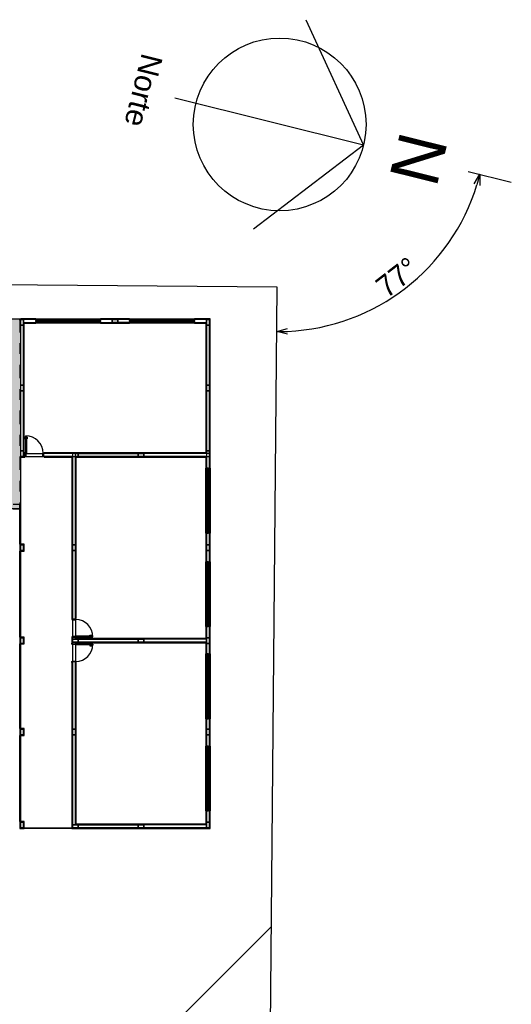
# Model space of a CAD drawing. Header units: millimetres. Extents: x -80 to 444, y 0 to 170.
# Tile 12 of 133: x 59.14 to 63.69, y 19.2 to 28.32. Entities that reach past the tile are written whole.
import ezdxf
from ezdxf.enums import TextEntityAlignment as Align

# ---------------------------------------------------------------- set-up
doc = ezdxf.new("R2010")
doc.units = ezdxf.units.MM
doc.linetypes.add('DASHDOT', pattern=[1, 0.5, -0.25, 0, -0.25])
doc.layers.add('ARQ-HTC', color=9, linetype='Continuous')
doc.styles.add('GULIM', font='txt')
doc.styles.get("Standard").update_dxf_attribs({"font": 'arial.ttf'})
doc.dimstyles.new('GULIM-50', dxfattribs={"dimtxt": 0.2, "dimasz": 0.1, "dimexe": 0.3, "dimexo": 0, "dimgap": 0.025, "dimtad": 1, "dimdec": 1, "dimlfac": 50, "dimzin": 12, "dimdsep": 46, "dimtxsty": 'GULIM', "dimblk": 'OPEN30', "dimcen": 0, "dimclrd": 152, "dimclre": 152, "dimclrt": 152, "dimaunit": 1, "dimadec": 0, "dimazin": 0, "dimtfac": 1.875, "dimtdec": 1, "dimtmove": 2, "dimatfit": 3, "dimldrblk": 'OPEN30', "dimfxl": 0, "dimtolj": 1, "dimtzin": 12, "dimlwd": -1, "dimarcsym": 0})

# ---------------------------------------------------------------- blocks, each defined once
blk = doc.blocks.new('AMPLIAÇÃO')
at = {"color": 1}
for p, q in [((-8.8, 35.575), (-8.8, 34.855)), ((-1.88, 35.575), (-8.8, 35.575)), ((-1.88, 35.555), (-1.88, 35.575)), ((-1.88, 35.575), (1.12, 35.575)), ((2.45, 35.575), (1.12, 35.575)), ((1.12, 35.575), (1.12, 35.555)), ((2.45, 35.555), (2.45, 35.575)), ((2.45, 35.575), (5.45, 35.575)), ((6.72, 35.575), (5.45, 35.575)), ((5.45, 35.575), (5.45, 35.555)), ((6.72, 35.555), (6.72, 35.575)), ((6.72, 35.575), (9.72, 35.575)), ((10.99, 35.575), (9.72, 35.575)), ((9.72, 35.575), (9.72, 35.555)), ((10.99, 35.555), (10.99, 35.575)), ((10.99, 35.575), (13.99, 35.575)), ((14.8, 35.575), (13.99, 35.575)), ((13.99, 35.575), (13.99, 35.555)), ((14.8, 29.205), (14.8, 35.575)), ((-8.78, 34.855), (-8.78, 35.555)), ((-8.78, 35.555), (-1.88, 35.555)), ((-8.51, 35.545), (-8.77, 35.545)), ((-8.77, 35.545), (-8.77, 35.405)), ((-8.77, 35.405), (-8.77, 35.545)), ((-8.77, 35.545), (-1.88, 35.545)), ((-8.77, 35.405), (-8.51, 35.405)), ((-8.77, 35.405), (-8.77, 34.855)), ((-8.63, 35.405), (-8.77, 35.405)), ((-8.63, 34.855), (-8.63, 35.405)), ((-2.57, 35.405), (-8.63, 35.405)), ((-2.58, 35.395), (-8.62, 35.395)), ((-8.62, 35.395), (-8.62, 34.855)), ((-8.6, 35.375), (-2.6, 35.375)), ((-8.6, 34.855), (-8.6, 35.375)), ((-8.51, 35.405), (-8.51, 35.545)), ((-5.73, 35.545), (-8.51, 35.545)), ((-8.51, 35.545), (-8.51, 35.405)), ((-8.51, 35.405), (-5.73, 35.405)), ((-5.47, 35.545), (-5.73, 35.545)), ((-5.73, 35.545), (-5.73, 35.405)), ((-5.73, 35.405), (-5.73, 35.545)), ((-5.73, 35.405), (-5.47, 35.405)), ((-5.47, 35.405), (-5.47, 35.545)), ((-2.69, 35.545), (-5.47, 35.545)), ((-5.47, 35.545), (-5.47, 35.405)), ((-5.47, 35.405), (-2.69, 35.405)), ((-2.43, 35.545), (-2.69, 35.545)), ((-2.69, 35.545), (-2.69, 35.405)), ((-2.69, 35.405), (-2.69, 35.545)), ((-2.69, 35.405), (-2.43, 35.405)), ((-2.6, 35.375), (-2.6, 27.895)), ((-2.58, 27.895), (-2.58, 35.395)), ((-1.88, 35.545), (-2.57, 35.545)), ((-2.57, 35.545), (-2.57, 32.505)), ((-2.43, 35.405), (-2.43, 35.545)), ((-2.43, 35.405), (-1.88, 35.405)), ((-2.43, 32.505), (-2.43, 35.405)), ((-1.88, 35.395), (-2.42, 35.395)), ((-2.42, 35.395), (-2.42, 29.355)), ((-2.4, 35.375), (-1.88, 35.375)), ((-2.4, 29.375), (-2.4, 35.375)), ((-1.88, 35.545), (-1.88, 35.555)), ((-1.88, 35.495), (-1.88, 35.545)), ((1.12, 35.545), (-1.88, 35.545)), ((-1.85, 35.495), (-1.88, 35.495)), ((-1.88, 35.495), (-1.88, 35.455)), ((-1.88, 35.405), (-1.88, 35.455)), ((-1.88, 35.455), (-1.85, 35.455)), ((-1.88, 35.395), (-1.88, 35.405)), ((-1.88, 35.405), (1.12, 35.405)), ((-1.88, 35.375), (-1.88, 35.395)), ((1.12, 35.375), (-1.88, 35.375)), ((-1.85, 35.455), (-1.85, 35.495)), ((-1.85, 35.495), (1.09, 35.495)), ((-1.66, 35.48), (-1.85, 35.48)), ((-1.85, 35.48), (-1.85, 35.47)), ((-1.85, 35.47), (-1.66, 35.47)), ((1.09, 35.455), (-1.85, 35.455)), ((-1.64, 35.49), (-1.66, 35.49)), ((-1.66, 35.49), (-1.66, 35.46)), ((-1.66, 35.47), (-1.66, 35.48)), ((-1.66, 35.46), (-1.64, 35.46)), ((-1.64, 35.46), (-1.64, 35.49)), ((-1.64, 35.49), (0.88, 35.49)), ((0.88, 35.46), (-1.64, 35.46)), ((0.9, 35.49), (0.88, 35.49)), ((0.88, 35.49), (0.88, 35.46)), ((0.88, 35.46), (0.9, 35.46)), ((0.9, 35.46), (0.9, 35.49)), ((1.09, 35.48), (0.9, 35.48)), ((0.9, 35.48), (0.9, 35.47)), ((0.9, 35.47), (1.09, 35.47)), ((1.12, 35.495), (1.09, 35.495)), ((1.09, 35.495), (1.09, 35.455)), ((1.09, 35.47), (1.09, 35.48)), ((1.09, 35.455), (1.12, 35.455)), ((1.12, 35.555), (1.12, 35.545)), ((1.12, 35.555), (2.45, 35.555)), ((1.67, 35.545), (1.12, 35.545)), ((1.12, 35.545), (1.12, 35.495)), ((1.12, 35.545), (1.93, 35.545)), ((1.12, 35.455), (1.12, 35.495)), ((1.12, 35.455), (1.12, 35.405)), ((1.12, 35.405), (1.67, 35.405)), ((1.12, 35.405), (1.12, 35.395)), ((1.12, 35.395), (1.12, 35.375)), ((2.45, 35.395), (1.12, 35.395)), ((1.12, 35.375), (2.45, 35.375)), ((1.93, 35.545), (1.67, 35.545)), ((1.67, 35.545), (1.67, 35.405)), ((1.67, 35.405), (1.67, 35.545)), ((1.67, 35.405), (1.93, 35.405)), ((2.45, 35.405), (1.67, 35.405)), ((1.93, 35.405), (1.93, 35.545)), ((2.45, 35.545), (1.93, 35.545)), ((1.93, 35.545), (1.93, 35.405)), ((1.93, 35.405), (2.45, 35.405)), ((2.45, 35.545), (2.45, 35.555)), ((2.45, 35.495), (2.45, 35.545)), ((5.45, 35.545), (2.45, 35.545)), ((2.48, 35.495), (2.45, 35.495)), ((2.45, 35.495), (2.45, 35.455)), ((2.45, 35.405), (2.45, 35.455)), ((2.45, 35.455), (2.48, 35.455)), ((2.45, 35.395), (2.45, 35.405)), ((2.45, 35.405), (5.45, 35.405)), ((2.45, 35.375), (2.45, 35.395)), ((5.45, 35.375), (2.45, 35.375)), ((2.48, 35.455), (2.48, 35.495)), ((2.48, 35.495), (5.42, 35.495)), ((2.67, 35.48), (2.48, 35.48)), ((2.48, 35.48), (2.48, 35.47)), ((2.48, 35.47), (2.67, 35.47)), ((5.42, 35.455), (2.48, 35.455)), ((2.69, 35.49), (2.67, 35.49)), ((2.67, 35.49), (2.67, 35.46)), ((2.67, 35.47), (2.67, 35.48)), ((2.67, 35.46), (2.69, 35.46)), ((2.69, 35.46), (2.69, 35.49)), ((2.69, 35.49), (5.21, 35.49)), ((5.21, 35.46), (2.69, 35.46)), ((5.23, 35.49), (5.21, 35.49)), ((5.21, 35.49), (5.21, 35.46)), ((5.21, 35.46), (5.23, 35.46)), ((5.23, 35.46), (5.23, 35.49)), ((5.42, 35.48), (5.23, 35.48)), ((5.23, 35.48), (5.23, 35.47)), ((5.23, 35.47), (5.42, 35.47)), ((5.45, 35.495), (5.42, 35.495)), ((5.42, 35.495), (5.42, 35.455)), ((5.42, 35.47), (5.42, 35.48)), ((5.42, 35.455), (5.45, 35.455)), ((5.45, 35.555), (5.45, 35.545)), ((5.45, 35.555), (6.72, 35.555)), ((5.97, 35.545), (5.45, 35.545)), ((5.45, 35.545), (5.45, 35.495)), ((5.45, 35.455), (5.45, 35.495)), ((5.45, 35.455), (5.45, 35.405)), ((5.45, 35.405), (5.97, 35.405)), ((5.45, 35.405), (5.45, 35.395)), ((5.45, 35.395), (5.45, 35.375)), ((6.02, 35.395), (5.45, 35.395)), ((5.45, 35.375), (6, 35.375)), ((6.23, 35.545), (5.97, 35.545)), ((5.97, 35.545), (5.97, 35.405)), ((5.97, 35.405), (5.97, 35.545)), ((5.97, 35.545), (6.72, 35.545)), ((5.97, 35.405), (6.23, 35.405)), ((6.03, 35.405), (5.97, 35.405)), ((6, 35.375), (6, 29.375)), ((6.02, 29.355), (6.02, 35.395)), ((6.17, 35.405), (6.03, 35.405)), ((6.03, 35.395), (6.03, 35.405)), ((6.03, 35.375), (6.03, 32.505)), ((6.23, 35.405), (6.17, 35.405)), ((6.17, 35.405), (6.17, 35.395)), ((6.17, 32.505), (6.17, 35.375)), ((6.72, 35.395), (6.18, 35.395)), ((6.18, 35.395), (6.18, 29.355)), ((6.2, 35.375), (6.72, 35.375)), ((6.2, 29.375), (6.2, 35.375)), ((6.23, 35.405), (6.23, 35.545)), ((6.72, 35.545), (6.23, 35.545)), ((6.23, 35.545), (6.23, 35.405)), ((6.23, 35.405), (6.72, 35.405)), ((6.72, 35.545), (6.72, 35.555)), ((6.72, 35.495), (6.72, 35.545)), ((9.72, 35.545), (6.72, 35.545)), ((6.75, 35.495), (6.72, 35.495)), ((6.72, 35.495), (6.72, 35.455)), ((6.72, 35.405), (6.72, 35.455)), ((6.72, 35.455), (6.75, 35.455)), ((6.72, 35.395), (6.72, 35.405)), ((6.72, 35.405), (9.72, 35.405)), ((6.72, 35.375), (6.72, 35.395)), ((9.72, 35.375), (6.72, 35.375)), ((6.75, 35.455), (6.75, 35.495)), ((6.75, 35.495), (9.69, 35.495)), ((6.94, 35.48), (6.75, 35.48)), ((6.75, 35.48), (6.75, 35.47)), ((6.75, 35.47), (6.94, 35.47)), ((9.69, 35.455), (6.75, 35.455)), ((6.96, 35.49), (6.94, 35.49)), ((6.94, 35.49), (6.94, 35.46)), ((6.94, 35.47), (6.94, 35.48)), ((6.94, 35.46), (6.96, 35.46)), ((6.96, 35.46), (6.96, 35.49)), ((6.96, 35.49), (9.48, 35.49)), ((9.48, 35.46), (6.96, 35.46)), ((9.5, 35.49), (9.48, 35.49)), ((9.48, 35.49), (9.48, 35.46)), ((9.48, 35.46), (9.5, 35.46)), ((9.5, 35.46), (9.5, 35.49)), ((9.69, 35.48), (9.5, 35.48)), ((9.5, 35.48), (9.5, 35.47)), ((9.5, 35.47), (9.69, 35.47)), ((9.72, 35.495), (9.69, 35.495)), ((9.69, 35.495), (9.69, 35.455)), ((9.69, 35.47), (9.69, 35.48)), ((9.69, 35.455), (9.72, 35.455)), ((9.72, 35.555), (9.72, 35.545)), ((9.72, 35.555), (10.99, 35.555)), ((10.21, 35.545), (9.72, 35.545)), ((9.72, 35.545), (9.72, 35.495)), ((9.72, 35.455), (9.72, 35.495)), ((9.72, 35.455), (9.72, 35.405)), ((9.72, 35.405), (10.21, 35.405)), ((10.47, 35.405), (9.72, 35.405)), ((9.72, 35.405), (9.72, 35.395)), ((9.72, 35.395), (9.72, 35.375)), ((10.99, 35.395), (9.72, 35.395)), ((9.72, 35.375), (10.99, 35.375)), ((10.47, 35.545), (10.21, 35.545)), ((10.21, 35.545), (10.21, 35.405)), ((10.21, 35.405), (10.21, 35.545)), ((10.21, 35.545), (10.47, 35.545)), ((10.21, 35.405), (10.47, 35.405)), ((10.47, 35.405), (10.47, 35.545)), ((10.99, 35.545), (10.47, 35.545)), ((10.47, 35.545), (10.47, 35.405)), ((10.47, 35.405), (10.99, 35.405)), ((10.99, 35.545), (10.99, 35.555)), ((10.99, 35.495), (10.99, 35.545)), ((13.99, 35.545), (10.99, 35.545)), ((11.02, 35.495), (10.99, 35.495)), ((10.99, 35.495), (10.99, 35.455)), ((10.99, 35.405), (10.99, 35.455)), ((10.99, 35.455), (11.02, 35.455)), ((10.99, 35.395), (10.99, 35.405)), ((10.99, 35.405), (13.99, 35.405)), ((10.99, 35.375), (10.99, 35.395)), ((13.99, 35.375), (10.99, 35.375)), ((11.02, 35.455), (11.02, 35.495)), ((11.02, 35.495), (13.96, 35.495)), ((11.21, 35.48), (11.02, 35.48)), ((11.02, 35.48), (11.02, 35.47)), ((11.02, 35.47), (11.21, 35.47)), ((13.96, 35.455), (11.02, 35.455)), ((11.23, 35.49), (11.21, 35.49)), ((11.21, 35.49), (11.21, 35.46)), ((11.21, 35.47), (11.21, 35.48)), ((11.21, 35.46), (11.23, 35.46)), ((11.23, 35.46), (11.23, 35.49)), ((11.23, 35.49), (13.75, 35.49)), ((13.75, 35.46), (11.23, 35.46)), ((13.77, 35.49), (13.75, 35.49)), ((13.75, 35.49), (13.75, 35.46)), ((13.75, 35.46), (13.77, 35.46)), ((13.77, 35.46), (13.77, 35.49)), ((13.96, 35.48), (13.77, 35.48)), ((13.77, 35.48), (13.77, 35.47)), ((13.77, 35.47), (13.96, 35.47)), ((13.99, 35.495), (13.96, 35.495)), ((13.96, 35.495), (13.96, 35.455)), ((13.96, 35.47), (13.96, 35.48)), ((13.96, 35.455), (13.99, 35.455)), ((13.99, 35.555), (13.99, 35.545)), ((13.99, 35.555), (14.78, 35.555)), ((14.51, 35.545), (13.99, 35.545)), ((13.99, 35.545), (13.99, 35.495)), ((13.99, 35.455), (13.99, 35.495)), ((13.99, 35.455), (13.99, 35.405)), ((13.99, 35.405), (14.51, 35.405)), ((13.99, 35.405), (13.99, 35.395)), ((13.99, 35.395), (13.99, 35.375)), ((14.62, 35.395), (13.99, 35.395)), ((13.99, 35.375), (14.6, 35.375)), ((14.77, 35.545), (14.51, 35.545)), ((14.51, 35.545), (14.51, 35.405)), ((14.51, 35.405), (14.51, 35.545)), ((14.51, 35.545), (14.77, 35.545)), ((14.51, 35.405), (14.77, 35.405)), ((14.63, 35.405), (14.51, 35.405)), ((14.6, 35.375), (14.6, 29.375)), ((14.62, 29.355), (14.62, 35.395)), ((14.77, 35.405), (14.63, 35.405)), ((14.63, 35.395), (14.63, 35.405)), ((14.63, 35.375), (14.63, 32.505)), ((14.77, 35.405), (14.77, 35.545)), ((14.77, 35.545), (14.77, 29.205)), ((14.77, 32.505), (14.77, 35.405)), ((14.78, 35.555), (14.78, 29.205)), ((-8.8, 34.855), (-8.78, 34.855)), ((-8.8, 31.854), (-8.8, 34.855)), ((-8.78, 34.855), (-8.77, 34.855)), ((-8.77, 34.855), (-8.72, 34.855)), ((-8.77, 34.855), (-8.77, 31.855)), ((-8.72, 34.855), (-8.72, 34.825)), ((-8.68, 34.855), (-8.72, 34.855)), ((-8.72, 34.825), (-8.68, 34.825)), ((-8.72, 31.885), (-8.72, 34.825)), ((-8.705, 34.825), (-8.705, 34.635)), ((-8.695, 34.825), (-8.705, 34.825)), ((-8.695, 34.635), (-8.695, 34.825)), ((-8.68, 34.855), (-8.63, 34.855)), ((-8.68, 34.825), (-8.68, 34.855)), ((-8.68, 34.825), (-8.68, 31.885)), ((-8.63, 34.855), (-8.62, 34.855)), ((-8.63, 31.855), (-8.63, 34.855)), ((-8.62, 34.855), (-8.6, 34.855)), ((-8.6, 34.855), (-8.6, 31.855)), ((-8.715, 34.635), (-8.715, 34.615)), ((-8.685, 34.635), (-8.715, 34.635)), ((-8.715, 34.615), (-8.685, 34.615)), ((-8.715, 32.095), (-8.715, 34.615)), ((-8.705, 34.635), (-8.695, 34.635)), ((-8.685, 34.615), (-8.685, 34.635)), ((-8.685, 34.615), (-8.685, 32.095)), ((-2.43, 32.505), (-2.57, 32.505)), ((-2.57, 32.505), (-2.57, 32.245)), ((-2.57, 32.505), (-2.43, 32.505)), ((-2.57, 29.345), (-2.57, 32.505)), ((-2.43, 32.245), (-2.43, 32.505)), ((-2.43, 32.505), (-2.43, 29.345)), ((6.17, 32.505), (6.03, 32.505)), ((6.03, 32.505), (6.03, 32.245)), ((6.03, 32.505), (6.17, 32.505)), ((6.03, 29.345), (6.03, 32.505)), ((6.17, 32.245), (6.17, 32.505)), ((6.17, 32.505), (6.17, 29.345)), ((14.77, 32.505), (14.63, 32.505)), ((14.63, 32.505), (14.63, 32.245)), ((14.63, 32.505), (14.77, 32.505)), ((14.63, 29.345), (14.63, 32.505)), ((14.77, 32.245), (14.77, 32.505)), ((-8.715, 32.095), (-8.715, 32.075)), ((-8.685, 32.095), (-8.715, 32.095)), ((-8.715, 32.075), (-8.685, 32.075)), ((-8.705, 32.075), (-8.705, 31.885)), ((-8.695, 32.075), (-8.705, 32.075)), ((-8.695, 31.885), (-8.695, 32.075)), ((-8.685, 32.075), (-8.685, 32.095)), ((-2.57, 32.245), (-2.43, 32.245)), ((-2.43, 32.245), (-2.57, 32.245)), ((-2.57, 32.245), (-2.57, 29.465)), ((-2.43, 29.465), (-2.43, 32.245)), ((6.03, 32.245), (6.17, 32.245)), ((6.17, 32.245), (6.03, 32.245)), ((6.03, 32.245), (6.03, 29.465)), ((6.17, 29.465), (6.17, 32.245)), ((14.63, 32.245), (14.77, 32.245)), ((14.77, 32.245), (14.63, 32.245)), ((14.63, 32.245), (14.63, 29.465)), ((14.77, 29.465), (14.77, 32.245)), ((-8.8, 31.854), (-8.8, 30.51)), ((-8.78, 31.854), (-8.8, 31.854)), ((-8.77, 31.854), (-8.78, 31.854)), ((-8.78, 30.51), (-8.78, 31.854)), ((-8.77, 31.855), (-8.77, 31.305)), ((-8.72, 31.855), (-8.77, 31.855)), ((-8.72, 31.885), (-8.72, 31.855)), ((-8.68, 31.885), (-8.72, 31.885)), ((-8.72, 31.855), (-8.68, 31.855)), ((-8.705, 31.885), (-8.695, 31.885)), ((-8.68, 31.855), (-8.68, 31.885)), ((-8.63, 31.855), (-8.68, 31.855)), ((-8.63, 31.305), (-8.63, 31.855)), ((-8.62, 31.855), (-8.63, 31.855)), ((-8.63, 31.855), (-8.63, 31.045)), ((-8.6, 31.855), (-8.62, 31.855)), ((-8.62, 31.855), (-8.62, 30.51)), ((-8.6, 30.51), (-8.6, 31.855)), ((-8.63, 31.305), (-8.77, 31.305)), ((-8.77, 31.305), (-8.77, 31.045)), ((-8.77, 31.305), (-8.63, 31.305)), ((-8.77, 31.045), (-8.77, 31.305)), ((-8.77, 31.045), (-8.63, 31.045)), ((-8.77, 31.045), (-8.77, 30.51)), ((-8.63, 31.045), (-8.77, 31.045)), ((-8.63, 31.045), (-8.63, 31.305)), ((-8.63, 30.51), (-8.63, 31.045)), ((-8.8, 30.51), (-8.78, 30.51)), ((-8.8, 27.51), (-8.8, 30.51)), ((-8.78, 30.51), (-8.77, 30.51)), ((-8.77, 30.51), (-8.72, 30.51)), ((-8.77, 30.51), (-8.77, 27.51)), ((-8.72, 30.51), (-8.72, 30.48)), ((-8.68, 30.51), (-8.72, 30.51)), ((-8.72, 30.48), (-8.68, 30.48)), ((-8.72, 27.54), (-8.72, 30.48)), ((-8.715, 30.29), (-8.715, 30.27)), ((-8.685, 30.29), (-8.715, 30.29)), ((-8.715, 30.27), (-8.685, 30.27)), ((-8.715, 27.75), (-8.715, 30.27)), ((-8.705, 30.48), (-8.705, 30.29)), ((-8.695, 30.48), (-8.705, 30.48)), ((-8.705, 30.29), (-8.695, 30.29)), ((-8.695, 30.29), (-8.695, 30.48)), ((-8.685, 30.27), (-8.685, 30.29)), ((-8.685, 30.27), (-8.685, 27.75)), ((-8.68, 30.51), (-8.63, 30.51)), ((-8.68, 30.48), (-8.68, 30.51)), ((-8.68, 30.48), (-8.68, 27.54)), ((-8.63, 30.51), (-8.62, 30.51)), ((-8.63, 27.51), (-8.63, 30.51)), ((-8.62, 30.51), (-8.6, 30.51)), ((-8.6, 30.51), (-8.6, 27.51)), ((5.858, 30.014), (5.858, 30.113)), ((5.858, 30.113), (5.89, 30.113)), ((5.895, 30.124), (5.89, 30.124)), ((5.89, 30.124), (5.89, 30.103)), ((5.89, 30.103), (5.89, 30.082)), ((5.93, 30.155), (5.895, 30.155)), ((5.895, 30.155), (5.895, 29.355)), ((5.93, 29.355), (5.93, 30.155)), ((5.93, 30.124), (5.935, 30.124)), ((5.935, 30.124), (5.935, 30.103)), ((5.967, 30.113), (5.935, 30.113)), ((5.935, 30.103), (5.935, 30.082)), ((5.967, 30.014), (5.967, 30.113)), ((6.233, 30.014), (6.233, 30.113)), ((6.233, 30.113), (6.265, 30.113)), ((6.27, 30.124), (6.265, 30.124)), ((6.265, 30.124), (6.265, 30.103)), ((6.265, 30.103), (6.265, 30.082)), ((6.27, 30.155), (6.305, 30.155)), ((6.27, 29.355), (6.27, 30.155)), ((6.305, 30.155), (6.305, 29.355)), ((6.305, 30.124), (6.31, 30.124)), ((6.31, 30.124), (6.31, 30.103)), ((6.342, 30.113), (6.31, 30.113)), ((6.31, 30.103), (6.31, 30.082)), ((6.342, 30.014), (6.342, 30.113)), ((5.868, 30.014), (5.858, 30.014)), ((5.89, 30.093), (5.868, 30.093)), ((5.868, 30.093), (5.868, 30.014)), ((5.89, 30.082), (5.895, 30.082)), ((5.935, 30.082), (5.93, 30.082)), ((5.935, 30.093), (5.957, 30.093)), ((5.957, 30.093), (5.957, 30.014)), ((5.957, 30.014), (5.967, 30.014)), ((6.243, 30.014), (6.233, 30.014)), ((6.265, 30.093), (6.243, 30.093)), ((6.243, 30.093), (6.243, 30.014)), ((6.265, 30.082), (6.27, 30.082)), ((6.31, 30.082), (6.305, 30.082)), ((6.31, 30.093), (6.332, 30.093)), ((6.332, 30.093), (6.332, 30.014)), ((6.332, 30.014), (6.342, 30.014)), ((-2.43, 29.465), (-2.57, 29.465)), ((-2.57, 29.465), (-2.57, 29.205)), ((-2.57, 29.465), (-2.43, 29.465)), ((-2.57, 29.345), (-2.57, 27.865)), ((1.67, 29.345), (-2.57, 29.345)), ((-2.57, 29.205), (-2.43, 29.205)), ((-2.43, 29.205), (-2.43, 29.465)), ((-2.43, 27.865), (-2.43, 29.205)), ((-2.43, 29.205), (1.67, 29.205)), ((-2.42, 29.355), (5.08, 29.355)), ((-2.42, 29.195), (-2.42, 27.89)), ((5.085, 29.195), (-2.42, 29.195)), ((5.08, 29.375), (-2.4, 29.375)), ((1.93, 29.345), (1.67, 29.345)), ((1.67, 29.345), (1.67, 29.205)), ((1.67, 29.205), (1.67, 29.345)), ((1.67, 29.345), (1.93, 29.345)), ((1.67, 29.205), (1.93, 29.205)), ((1.93, 29.205), (1.67, 29.205)), ((1.93, 29.205), (1.93, 29.345)), ((5.11, 29.345), (1.93, 29.345)), ((1.93, 29.345), (1.93, 29.205)), ((1.93, 29.205), (5.11, 29.205)), ((5.08, 29.37), (5.08, 29.375)), ((5.12, 29.37), (5.08, 29.37)), ((5.08, 29.37), (5.08, 29.355)), ((5.08, 29.355), (5.12, 29.355)), ((5.08, 29.345), (5.08, 29.355)), ((5.085, 29.195), (5.085, 29.205)), ((5.125, 29.195), (5.085, 29.195)), ((5.085, 29.195), (5.085, 29.18)), ((5.11, 29.355), (5.11, 29.195)), ((5.12, 29.355), (5.12, 29.37)), ((5.13, 29.355), (5.12, 29.355)), ((5.125, 29.18), (5.125, 29.195)), ((5.125, 29.195), (5.14, 29.195)), ((5.13, 29.32), (5.13, 29.355)), ((5.13, 29.345), (5.93, 29.345)), ((5.14, 29.32), (5.13, 29.32)), ((5.14, 29.195), (5.14, 29.32)), ((5.14, 29.205), (5.92, 29.205)), ((5.895, 29.355), (5.93, 29.355)), ((5.93, 29.32), (5.92, 29.32)), ((5.92, 29.32), (5.92, 29.195)), ((5.92, 29.195), (5.935, 29.195)), ((5.94, 29.355), (5.93, 29.355)), ((5.93, 29.355), (5.93, 29.32)), ((5.975, 29.195), (5.935, 29.195)), ((5.935, 29.195), (5.935, 29.18)), ((5.94, 29.37), (5.94, 29.355)), ((5.98, 29.37), (5.94, 29.37)), ((5.94, 29.355), (5.98, 29.355)), ((5.95, 29.195), (5.95, 29.355)), ((6, 29.345), (5.95, 29.345)), ((5.95, 29.205), (6.03, 29.205)), ((5.975, 29.205), (5.975, 29.195)), ((5.975, 29.18), (5.975, 29.195)), ((6.225, 29.195), (5.975, 29.195)), ((6, 29.375), (5.98, 29.375)), ((5.98, 29.375), (5.98, 29.37)), ((5.98, 29.355), (5.98, 29.37)), ((5.98, 29.355), (5.98, 29.345)), ((5.98, 29.355), (6.02, 29.355)), ((6.02, 29.345), (6.03, 29.345)), ((6.17, 29.465), (6.03, 29.465)), ((6.03, 29.465), (6.03, 29.205)), ((6.03, 29.465), (6.17, 29.465)), ((6.03, 29.205), (6.03, 29.345)), ((6.03, 29.205), (6.17, 29.205)), ((6.17, 29.205), (6.03, 29.205)), ((6.17, 29.205), (6.17, 29.465)), ((6.25, 29.345), (6.17, 29.345)), ((6.17, 29.345), (6.17, 29.205)), ((6.17, 29.205), (6.25, 29.205)), ((6.18, 29.355), (6.22, 29.355)), ((6.22, 29.375), (6.2, 29.375)), ((6.22, 29.37), (6.22, 29.375)), ((6.22, 29.37), (6.26, 29.37)), ((6.22, 29.355), (6.22, 29.37)), ((6.26, 29.355), (6.22, 29.355)), ((6.22, 29.345), (6.22, 29.355)), ((6.225, 29.195), (6.225, 29.205)), ((6.225, 29.195), (6.265, 29.195)), ((6.225, 29.18), (6.225, 29.195)), ((6.25, 29.195), (6.25, 29.355)), ((6.26, 29.37), (6.26, 29.355)), ((6.26, 29.355), (6.27, 29.355)), ((6.265, 29.195), (6.265, 29.18)), ((6.28, 29.195), (6.265, 29.195)), ((6.305, 29.355), (6.27, 29.355)), ((6.27, 29.355), (6.27, 29.32)), ((6.27, 29.345), (7.07, 29.345)), ((6.27, 29.32), (6.28, 29.32)), ((6.28, 29.32), (6.28, 29.195)), ((6.28, 29.205), (7.06, 29.205)), ((7.06, 29.32), (7.07, 29.32)), ((7.06, 29.195), (7.06, 29.32)), ((7.075, 29.195), (7.06, 29.195)), ((7.07, 29.355), (7.08, 29.355)), ((7.07, 29.32), (7.07, 29.355)), ((7.075, 29.195), (7.115, 29.195)), ((7.075, 29.18), (7.075, 29.195)), ((7.08, 29.355), (7.08, 29.37)), ((7.08, 29.37), (7.12, 29.37)), ((7.12, 29.355), (7.08, 29.355)), ((7.09, 29.355), (7.09, 29.195)), ((10.21, 29.345), (7.09, 29.345)), ((7.09, 29.205), (10.21, 29.205)), ((7.115, 29.205), (7.115, 29.195)), ((7.115, 29.195), (7.115, 29.18)), ((14.8, 29.195), (7.115, 29.195)), ((14.6, 29.375), (7.12, 29.375)), ((7.12, 29.375), (7.12, 29.37)), ((7.12, 29.37), (7.12, 29.355)), ((7.12, 29.355), (7.12, 29.345)), ((7.12, 29.355), (14.62, 29.355)), ((10.47, 29.345), (10.21, 29.345)), ((10.21, 29.345), (10.21, 29.205)), ((10.21, 29.205), (10.21, 29.345)), ((10.21, 29.345), (10.47, 29.345)), ((10.21, 29.205), (10.47, 29.205)), ((14.77, 29.205), (10.21, 29.205)), ((10.47, 29.205), (10.47, 29.345)), ((14.6, 29.345), (10.47, 29.345)), ((10.47, 29.345), (10.47, 29.205)), ((10.47, 29.205), (14.63, 29.205)), ((14.62, 29.345), (14.63, 29.345)), ((14.77, 29.465), (14.63, 29.465)), ((14.63, 29.465), (14.63, 29.205)), ((14.63, 29.465), (14.77, 29.465)), ((14.63, 29.205), (14.63, 29.345)), ((14.63, 29.205), (14.77, 29.205)), ((14.77, 29.205), (14.77, 29.465)), ((14.8, 29.205), (14.78, 29.205)), ((14.8, 29.195), (14.8, 29.205)), ((14.8, 29.175), (14.8, 29.195)), ((-2.4, 27.89), (-2.4, 29.175)), ((-2.4, 29.175), (5.085, 29.175)), ((5.085, 29.18), (5.125, 29.18)), ((5.085, 29.175), (5.085, 29.18)), ((5.935, 29.18), (5.975, 29.18)), ((5.975, 29.18), (5.975, 29.175)), ((5.975, 29.175), (6.225, 29.175)), ((6.265, 29.18), (6.225, 29.18)), ((6.225, 29.175), (6.225, 29.18)), ((7.115, 29.18), (7.075, 29.18)), ((7.115, 29.18), (7.115, 29.175)), ((7.115, 29.175), (14.8, 29.175)), ((14.77, 26.975), (14.77, 29.175)), ((14.8, 29.175), (14.8, 26.975)), ((-2.6, 27.895), (-2.595, 27.895)), ((-2.595, 27.895), (-2.58, 27.895)), ((-2.595, 27.855), (-2.595, 27.895)), ((-2.58, 27.855), (-2.595, 27.855)), ((-2.58, 27.895), (-2.58, 27.855)), ((-2.58, 27.895), (-2.57, 27.895)), ((-2.58, 27.865), (-2.42, 27.865)), ((-2.58, 27.845), (-2.58, 27.855)), ((-2.545, 27.845), (-2.58, 27.845)), ((-2.57, 27.045), (-2.57, 27.845)), ((-2.545, 27.835), (-2.545, 27.845)), ((-2.42, 27.835), (-2.545, 27.835)), ((-2.43, 27.89), (-2.42, 27.89)), ((-2.43, 27.055), (-2.43, 27.835)), ((-2.42, 27.89), (-2.405, 27.89)), ((-2.42, 27.85), (-2.42, 27.89)), ((-2.405, 27.85), (-2.42, 27.85)), ((-2.42, 27.85), (-2.42, 27.835)), ((-2.405, 27.89), (-2.405, 27.85)), ((-2.405, 27.89), (-2.4, 27.89)), ((-8.8, 27.51), (-8.8, 26.805)), ((-8.78, 27.51), (-8.8, 27.51)), ((-8.77, 27.51), (-8.78, 27.51)), ((-8.78, 26.805), (-8.78, 27.51)), ((-8.77, 27.51), (-8.77, 26.945)), ((-8.72, 27.51), (-8.77, 27.51)), ((-8.72, 27.54), (-8.72, 27.51)), ((-8.68, 27.54), (-8.72, 27.54)), ((-8.72, 27.51), (-8.68, 27.51)), ((-8.715, 27.75), (-8.715, 27.73)), ((-8.685, 27.75), (-8.715, 27.75)), ((-8.715, 27.73), (-8.685, 27.73)), ((-8.705, 27.73), (-8.705, 27.54)), ((-8.695, 27.73), (-8.705, 27.73)), ((-8.705, 27.54), (-8.695, 27.54)), ((-8.695, 27.54), (-8.695, 27.73)), ((-8.685, 27.73), (-8.685, 27.75)), ((-8.68, 27.51), (-8.68, 27.54)), ((-8.63, 27.51), (-8.68, 27.51)), ((-8.63, 26.975), (-8.63, 27.51)), ((-8.62, 27.51), (-8.63, 27.51)), ((-8.6, 27.51), (-8.62, 27.51)), ((-8.62, 27.51), (-8.62, 26.955)), ((-8.6, 26.975), (-8.6, 27.51)), ((-8.51, 26.945), (-8.77, 26.945)), ((-8.77, 26.945), (-8.77, 26.805)), ((-8.77, 26.945), (-8.63, 26.945)), ((-8.77, 26.805), (-8.77, 26.945)), ((-8.63, 26.955), (-8.63, 26.945)), ((-8.63, 26.945), (-2.57, 26.945)), ((-8.62, 26.955), (-2.58, 26.955)), ((-2.6, 26.975), (-8.6, 26.975)), ((-8.51, 26.805), (-8.51, 26.945)), ((-5.73, 26.945), (-8.51, 26.945)), ((-8.51, 26.945), (-8.51, 26.805)), ((-5.47, 26.945), (-5.73, 26.945)), ((-5.73, 26.945), (-5.73, 26.805)), ((-5.73, 26.805), (-5.73, 26.945)), ((-5.47, 26.805), (-5.47, 26.945)), ((-2.69, 26.945), (-5.47, 26.945)), ((-5.47, 26.945), (-5.47, 26.805)), ((-3.38, 27.08), (-2.58, 27.08)), ((-3.38, 27.045), (-3.38, 27.08)), ((-2.58, 27.045), (-3.38, 27.045)), ((-3.349, 27.08), (-3.349, 27.085)), ((-3.349, 27.085), (-3.328, 27.085)), ((-3.349, 27.045), (-3.349, 27.04)), ((-3.349, 27.04), (-3.328, 27.04)), ((-3.239, 27.117), (-3.338, 27.117)), ((-3.338, 27.117), (-3.338, 27.085)), ((-3.338, 27.008), (-3.338, 27.04)), ((-3.239, 27.008), (-3.338, 27.008)), ((-3.328, 27.085), (-3.307, 27.085)), ((-3.328, 27.04), (-3.307, 27.04)), ((-3.318, 27.085), (-3.318, 27.107)), ((-3.318, 27.107), (-3.239, 27.107)), ((-3.318, 27.04), (-3.318, 27.018)), ((-3.318, 27.018), (-3.239, 27.018)), ((-3.307, 27.085), (-3.307, 27.08)), ((-3.307, 27.04), (-3.307, 27.045)), ((-3.239, 27.107), (-3.239, 27.117)), ((-3.239, 27.018), (-3.239, 27.008)), ((-2.43, 26.945), (-2.69, 26.945)), ((-2.69, 26.945), (-2.69, 26.805)), ((-2.69, 26.805), (-2.69, 26.945)), ((-2.6, 26.995), (-2.6, 26.975)), ((-2.595, 26.995), (-2.6, 26.995)), ((-2.595, 26.995), (-2.595, 27.035)), ((-2.595, 27.035), (-2.58, 27.035)), ((-2.58, 26.995), (-2.595, 26.995)), ((-2.58, 27.08), (-2.58, 27.045)), ((-2.58, 27.045), (-2.545, 27.045)), ((-2.58, 27.035), (-2.58, 27.045)), ((-2.58, 27.035), (-2.58, 26.995)), ((-2.42, 27.025), (-2.58, 27.025)), ((-2.57, 26.995), (-2.58, 26.995)), ((-2.58, 26.955), (-2.58, 26.995)), ((-2.57, 27.025), (-2.57, 26.945)), ((-2.57, 26.945), (-2.43, 26.945)), ((-2.545, 27.055), (-2.42, 27.055)), ((-2.545, 27.045), (-2.545, 27.055)), ((-2.43, 26.945), (-2.43, 27.025)), ((-2.42, 27), (-2.43, 27)), ((-2.43, 26.805), (-2.43, 26.945)), ((-2.43, 26.945), (-2.43, 26.805)), ((-2.42, 27.055), (-2.42, 27.04)), ((-2.42, 27.04), (-2.405, 27.04)), ((-2.42, 27), (-2.42, 27.04)), ((-2.405, 27), (-2.42, 27)), ((-2.42, 27), (-2.42, 26.805)), ((-2.405, 27.04), (-2.405, 27)), ((-2.4, 27), (-2.405, 27)), ((-2.4, 26.805), (-2.4, 27)), ((1.96, 26.975), (1.64, 26.975)), ((1.64, 26.975), (1.64, 26.775)), ((1.66, 26.955), (1.94, 26.955)), ((1.66, 26.795), (1.66, 26.955)), ((1.93, 26.945), (1.67, 26.945)), ((1.67, 26.945), (1.67, 26.805)), ((1.67, 26.945), (1.93, 26.945)), ((1.67, 26.805), (1.67, 26.945)), ((1.93, 26.805), (1.93, 26.945)), ((1.93, 26.945), (1.93, 26.805)), ((1.94, 26.955), (1.94, 26.795)), ((1.96, 26.775), (1.96, 26.975)), ((6.26, 26.975), (5.94, 26.975)), ((5.94, 26.975), (5.94, 26.775)), ((5.96, 26.955), (6.24, 26.955)), ((5.96, 26.795), (5.96, 26.955)), ((6.23, 26.945), (5.97, 26.945)), ((5.97, 26.945), (5.97, 26.805)), ((5.97, 26.945), (6.23, 26.945)), ((5.97, 26.805), (5.97, 26.945)), ((6.23, 26.805), (6.23, 26.945)), ((6.23, 26.945), (6.23, 26.805)), ((6.24, 26.955), (6.24, 26.795)), ((6.26, 26.775), (6.26, 26.975)), ((10.5, 26.975), (10.18, 26.975)), ((10.18, 26.975), (10.18, 26.775)), ((10.2, 26.955), (10.48, 26.955)), ((10.2, 26.795), (10.2, 26.955)), ((10.47, 26.945), (10.21, 26.945)), ((10.21, 26.945), (10.21, 26.805)), ((10.21, 26.945), (10.47, 26.945)), ((10.21, 26.805), (10.21, 26.945)), ((10.47, 26.805), (10.47, 26.945)), ((10.47, 26.945), (10.47, 26.805)), ((10.48, 26.955), (10.48, 26.795)), ((10.5, 26.775), (10.5, 26.975)), ((14.77, 26.975), (14.48, 26.975)), ((14.48, 26.975), (14.48, 26.775)), ((14.5, 26.955), (14.77, 26.955)), ((14.5, 26.795), (14.5, 26.955)), ((14.77, 26.945), (14.51, 26.945)), ((14.51, 26.945), (14.51, 26.805)), ((14.51, 26.945), (14.77, 26.945)), ((14.51, 26.805), (14.51, 26.945)), ((14.78, 26.975), (14.77, 26.975)), ((14.77, 26.955), (14.77, 26.975)), ((14.77, 26.955), (14.77, 26.805)), ((14.77, 26.805), (14.77, 26.945)), ((14.8, 26.975), (14.78, 26.975)), ((14.78, 26.975), (14.78, 26.795)), ((14.8, 26.775), (14.8, 26.975)), ((-8.8, 26.805), (-8.78, 26.805)), ((-8.78, 26.805), (-8.77, 26.805)), ((-8.77, 26.805), (-8.51, 26.805)), ((-8.77, 26.745), (-8.77, 26.805)), ((-8.51, 26.805), (-5.73, 26.805)), ((-5.73, 26.805), (-5.47, 26.805)), ((-5.47, 26.805), (-2.69, 26.805)), ((-2.69, 26.805), (-2.43, 26.805)), ((-2.43, 26.805), (-2.42, 26.805)), ((-2.42, 26.805), (-2.4, 26.805)), ((-2.4, 26.805), (-0.03, 26.805)), ((0, 26.775), (-0.2, 26.775)), ((-0.2, 26.775), (-0.2, 26.455)), ((-0.03, 26.805), (1.64, 26.805)), ((-0.03, 26.805), (-0.03, 26.775)), ((0, 26.455), (0, 26.775)), ((1.64, 26.775), (0, 26.775)), ((1.64, 26.775), (1.96, 26.775)), ((1.94, 26.795), (1.66, 26.795)), ((1.67, 26.805), (1.93, 26.805)), ((1.93, 26.805), (1.67, 26.805)), ((1.96, 26.805), (5.94, 26.805)), ((5.94, 26.775), (1.96, 26.775)), ((5.94, 26.775), (6.26, 26.775)), ((6.24, 26.795), (5.96, 26.795)), ((5.97, 26.805), (6.23, 26.805)), ((6.23, 26.805), (5.97, 26.805)), ((6.26, 26.805), (10.18, 26.805)), ((10.18, 26.775), (6.26, 26.775)), ((10.18, 26.775), (10.5, 26.775)), ((10.48, 26.795), (10.2, 26.795)), ((10.21, 26.805), (10.47, 26.805)), ((10.47, 26.805), (10.21, 26.805)), ((10.5, 26.805), (14.48, 26.805)), ((14.48, 26.775), (10.5, 26.775)), ((14.48, 26.775), (14.8, 26.775)), ((14.78, 26.795), (14.5, 26.795)), ((14.51, 26.805), (14.77, 26.805)), ((14.77, 26.805), (14.51, 26.805))]:
    blk.add_line(p, q, dxfattribs=at)
for centre, start, end in [((5.93, 29.355), 90.0322, 180.0322), ((6.27, 29.355), 359.9678, 89.9678), ((-2.58, 27.045), 89.9678, 179.9678)]:
    blk.add_arc(centre, 0.8, start, end, dxfattribs=at)
blk = doc.blocks.new('_Open30')
at = {"color": 0, "linetype": 'ByBlock', "lineweight": -2}
for p, q in [((-1, 0.268), (0, 0)), ((0, 0), (-1, -0.268)), ((0, 0), (-1, 0))]:
    blk.add_line(p, q, dxfattribs=at)
blk = doc.blocks.new('*D12')
at = {"color": 152, "lineweight": -2, "transparency": 16777216}
blk.add_line((63.2892, 26.9169), (63.6872, 26.8176), dxfattribs=at)
at = {"color": 152, "transparency": 16777216}
blk.add_arc((61.5317, 27.3551), 1.9214, 272.48159, 343.01776, dxfattribs=at)
at = {"layer": 'Defpoints', "color": 0, "transparency": 16777216}
for p in [(60.5724, 27.5942), (62.3189, 27.1588), (61.5185, 25.8462), (62.3437, 25.6136), (61.3437, 5.8349)]:
    blk.add_point(p, dxfattribs=at)
at = {"color": 152, "transparency": 16777216, "xscale": 0.1, "yscale": 0.1, "zscale": 0.1}
for p, rotation in [((63.3961, 26.8902), 74.50887959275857), ((61.5149, 25.4337), 180.9904743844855)]:
    blk.add_blockref('_Open30', p, dxfattribs=dict(at, rotation=rotation))
at = {"color": 152, "transparency": 16777216, "insert": (62.63, 25.9366), "char_height": 0.2, "attachment_point": 5, "rotation": 37.74968, "style": 'GULIM'}
blk.add_mtext('\\A1;77°', dxfattribs=at)

msp = doc.modelspace()

# ---------------------------------------------------------------- hatches: boundary and pattern name
h = msp.add_hatch(color=11)
h.dxf.hatch_style = 1
h.paths.add_polyline_path([(52.2177, 25.551), (59.1377, 25.551), (59.1377, 23.791), (52.2177, 23.791)])

# ---------------------------------------------------------------- linework, layer by layer
at = {"color": 2}
msp.add_line((62.3189, 27.1588), (60.5724, 27.5942), dxfattribs=at)
msp.add_lwpolyline([(61.7846, 28.3226), (62.3189, 27.1588), (61.3007, 26.382)])
at = {"color": 2, "linetype": 'DASHDOT', "ltscale": 0.25}
msp.add_lwpolyline([(52.2177, 25.551), (59.1377, 25.551), (59.1377, 23.791), (52.2177, 23.791)], close=True, dxfattribs=at)
at = {"color": 2}
msp.add_circle((61.5427, 27.3523), 0.8, dxfattribs=at)
at = {"layer": 'ARQ-HTC', "color": 1, "linetype": 'Continuous'}
for p, q in [((61.5185, 25.8462), (51.5188, 25.9193)), ((61.3437, 5.8349), (61.5185, 25.8462)), ((61.4668, 19.9232), (60.5177, 18.9742))]:
    msp.add_line(p, q, dxfattribs=at)

# ---------------------------------------------------------------- block references
at = {"xscale": 0.2, "yscale": 0.2, "zscale": 0.2, "rotation": 270}
msp.add_blockref('AMPLIAÇÃO', (53.7827, 23.791), dxfattribs=at)

# ---------------------------------------------------------------- texts
at = {"color": 2}
msp.add_text('Norte', height=0.2, rotation=256, dxfattribs=at).set_placement((60.2813, 27.6668), align=Align.MIDDLE)
at = {"color": 6}
msp.add_text('N', height=0.45, rotation=256, dxfattribs=at).set_placement((62.61, 27.0862), align=Align.CENTER)

# ---------------------------------------------------------------- dimensions: what is measured, and where the dimension line sits
dim = msp.add_angular_dim_2l(base=(62.3437, 25.6136), line1=((62.3189, 27.1588), (60.5724, 27.5942)), line2=((61.3437, 5.8349), (61.5185, 25.8462)), dimstyle='GULIM-50', override={"dimexo": 1, "dimse1": 0, "dimse2": 0})
dim.commit()
dim.dimension.update_dxf_attribs({"geometry": '*D12', "text_midpoint": (62.63, 25.9366)})

doc.saveas('drawing.dxf')
